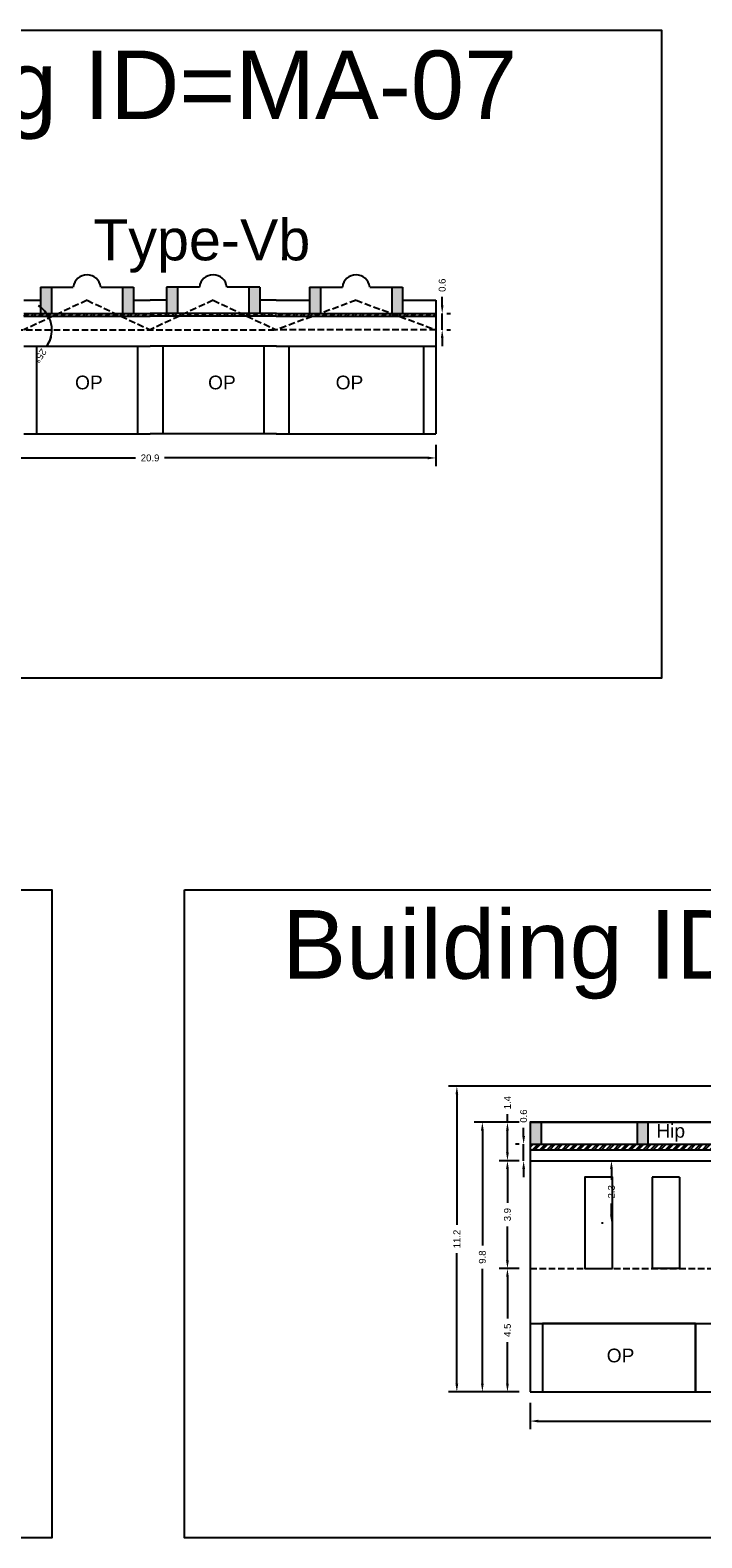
# Model space of a CAD drawing. Header units: metres. Extents: x 3416649 to 3417100, y -6712966 to -6712690.
# Tile 55 of 72: x 3416901 to 3416925, y -6712745 to -6712690. Entities that reach past the tile are written whole.
import ezdxf

# ---------------------------------------------------------------- set-up
doc = ezdxf.new("R2010")
doc.units = ezdxf.units.M
doc.linetypes.add('ACAD_ISO02W100', pattern=[15, 12, -3])
doc.layers.add('Dotted', color=7, linetype='ACAD_ISO02W100', plot=False)
doc.styles.get("Standard").update_dxf_attribs({"font": 'arial.ttf'})
doc.dimstyles.new('ISO-25', dxfattribs={"dimtxt": 0.25, "dimasz": 0.3, "dimexe": 0.3, "dimexo": 0.4, "dimgap": 0.2, "dimtad": 0, "dimdec": 1, "dimdsep": 46, "dimtxsty": 'Standard', "dimcen": 2.5, "dimadec": 0, "dimazin": 0, "dimtfac": 1, "dimtdec": 1, "dimtmove": 0, "dimatfit": 3, "dimfxl": 1, "dimarcsym": 0})
pattern_1 = [(45, (-4.15773, 0), (-0.134703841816, 0.134703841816), []), (45, (-4.06792, 0), (-0.134703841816, 0.134703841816), [])]

# ---------------------------------------------------------------- blocks, each defined once
blk = doc.blocks.new('*D46')
at = {"color": 0, "lineweight": -2, "transparency": 16777216}
for p, q in [((3416894.474, -6712705.221), (3416894.474, -6712705.998)), ((3416915.334, -6712705.221), (3416915.334, -6712705.998)), ((3416894.774, -6712705.698), (3416904.376, -6712705.698)), ((3416915.034, -6712705.698), (3416905.431, -6712705.698))]:
    blk.add_line(p, q, dxfattribs=at)
at = {"color": 0, "transparency": 16777216}
for points in [[(3416894.774, -6712705.648), (3416894.774, -6712705.748), (3416894.474, -6712705.698)], [(3416915.034, -6712705.648), (3416915.034, -6712705.748), (3416915.334, -6712705.698)]]:
    blk.add_solid(points, dxfattribs=at)
at = {"layer": 'Defpoints', "color": 0, "transparency": 16777216}
for p in [(3416894.474, -6712704.821), (3416915.334, -6712704.821), (3416915.334, -6712705.698)]:
    blk.add_point(p, dxfattribs=at)
at = {"color": 0, "transparency": 16777216, "insert": (3416904.904, -6712705.698), "char_height": 0.25, "attachment_point": 5}
blk.add_mtext('20.9', dxfattribs=at)
blk = doc.blocks.new('*D54')
at = {"color": 0, "lineweight": -2, "transparency": 16777216}
for p, q in [((3416915.562, -6712700.121), (3416915.562, -6712699.821)), ((3416915.562, -6712701.021), (3416915.562, -6712700.421)), ((3416915.734, -6712700.421), (3416915.862, -6712700.421)), ((3416915.562, -6712701.321), (3416915.562, -6712701.621)), ((3416915.734, -6712701.021), (3416915.862, -6712701.021))]:
    blk.add_line(p, q, dxfattribs=at)
at = {"color": 0, "transparency": 16777216}
for points in [[(3416915.512, -6712700.121), (3416915.612, -6712700.121), (3416915.562, -6712700.421)], [(3416915.512, -6712701.321), (3416915.612, -6712701.321), (3416915.562, -6712701.021)]]:
    blk.add_solid(points, dxfattribs=at)
at = {"layer": 'Defpoints', "color": 0, "transparency": 16777216}
for p in [(3416915.334, -6712700.421), (3416915.562, -6712700.421), (3416915.334, -6712701.021)]:
    blk.add_point(p, dxfattribs=at)
at = {"color": 0, "transparency": 16777216, "insert": (3416915.562, -6712699.393), "char_height": 0.25, "attachment_point": 5, "rotation": 90}
blk.add_mtext('0.6', dxfattribs=at)
blk = doc.blocks.new('*D55')
at = {"color": 0, "lineweight": -2, "transparency": 16777216}
for start, end in [(42.0451, 58.9371), (360, 25.1531), (325.8343, 360), (326.216, 343.108)]:
    blk.add_arc((3416900.304, -6712701.021), 1.021, start, end, dxfattribs=at)
at = {"color": 0, "transparency": 16777216}
for points in [[(3416901.104, -6712700.309), (3416901.02, -6712700.365), (3416901.228, -6712700.587)], [(3416901.231, -6712701.31), (3416901.33, -6712701.325), (3416901.325, -6712701.021)]]:
    blk.add_solid(points, dxfattribs=at)
at = {"layer": 'Defpoints', "color": 0, "transparency": 16777216}
for p in [(3416902.604, -6712699.941), (3416901.281, -6712700.726), (3416899.689, -6712701.021), (3416900.304, -6712701.021), (3416909.504, -6712701.021)]:
    blk.add_point(p, dxfattribs=at)
at = {"color": 0, "transparency": 16777216, "insert": (3416900.897, -6712701.965), "char_height": 0.25, "attachment_point": 5, "rotation": 235.8343}
blk.add_mtext('25°', dxfattribs=at)
blk = doc.blocks.new('*D134')
at = {"color": 0, "lineweight": -2, "transparency": 16777216}
for p, q in [((3416918.369, -6712735.288), (3416917.642, -6712735.288)), ((3416917.942, -6712735.588), (3416917.942, -6712737.104)), ((3416917.942, -6712739.488), (3416917.942, -6712737.971)), ((3416918.369, -6712739.788), (3416917.642, -6712739.788))]:
    blk.add_line(p, q, dxfattribs=at)
at = {"color": 0, "transparency": 16777216}
for points in [[(3416917.892, -6712735.588), (3416917.992, -6712735.588), (3416917.942, -6712735.288)], [(3416917.892, -6712739.488), (3416917.992, -6712739.488), (3416917.942, -6712739.788)]]:
    blk.add_solid(points, dxfattribs=at)
at = {"layer": 'Defpoints', "color": 0, "transparency": 16777216}
for p in [(3416917.942, -6712735.288), (3416918.769, -6712735.288), (3416918.769, -6712739.788)]:
    blk.add_point(p, dxfattribs=at)
at = {"color": 0, "transparency": 16777216, "insert": (3416917.942, -6712737.538), "char_height": 0.25, "attachment_point": 5, "rotation": 90}
blk.add_mtext('4.5', dxfattribs=at)
blk = doc.blocks.new('*D135')
at = {"color": 0, "lineweight": -2, "transparency": 16777216}
for p, q in [((3416918.369, -6712731.348), (3416917.642, -6712731.348)), ((3416917.942, -6712731.648), (3416917.942, -6712732.89)), ((3416917.942, -6712734.988), (3416917.942, -6712733.745)), ((3416918.369, -6712735.288), (3416917.642, -6712735.288))]:
    blk.add_line(p, q, dxfattribs=at)
at = {"color": 0, "transparency": 16777216}
for points in [[(3416917.892, -6712731.648), (3416917.992, -6712731.648), (3416917.942, -6712731.348)], [(3416917.892, -6712734.988), (3416917.992, -6712734.988), (3416917.942, -6712735.288)]]:
    blk.add_solid(points, dxfattribs=at)
at = {"layer": 'Defpoints', "color": 0, "transparency": 16777216}
for p in [(3416917.942, -6712731.348), (3416918.769, -6712731.348), (3416918.769, -6712735.288)]:
    blk.add_point(p, dxfattribs=at)
at = {"color": 0, "transparency": 16777216, "insert": (3416917.942, -6712733.318), "char_height": 0.25, "attachment_point": 5, "rotation": 90}
blk.add_mtext('3.9', dxfattribs=at)
blk = doc.blocks.new('*D136')
at = {"color": 0, "lineweight": -2, "transparency": 16777216}
for p, q in [((3416918.369, -6712729.948), (3416917.642, -6712729.948)), ((3416917.942, -6712729.948), (3416917.942, -6712729.648)), ((3416917.942, -6712731.048), (3416917.942, -6712730.248)), ((3416918.369, -6712731.348), (3416917.642, -6712731.348))]:
    blk.add_line(p, q, dxfattribs=at)
at = {"color": 0, "transparency": 16777216}
for points in [[(3416917.892, -6712730.248), (3416917.992, -6712730.248), (3416917.942, -6712729.948)], [(3416917.892, -6712731.048), (3416917.992, -6712731.048), (3416917.942, -6712731.348)]]:
    blk.add_solid(points, dxfattribs=at)
at = {"layer": 'Defpoints', "color": 0, "transparency": 16777216}
for p in [(3416917.942, -6712729.948), (3416918.769, -6712729.948), (3416918.769, -6712731.348)]:
    blk.add_point(p, dxfattribs=at)
at = {"color": 0, "transparency": 16777216, "insert": (3416917.942, -6712729.232), "char_height": 0.25, "attachment_point": 5, "rotation": 90}
blk.add_mtext('1.4', dxfattribs=at)
blk = doc.blocks.new('*D137')
at = {"color": 0, "lineweight": -2, "transparency": 16777216}
for p, q in [((3416921.369, -6712731.348), (3416921.436, -6712731.348)), ((3416921.736, -6712731.648), (3416921.736, -6712732.053)), ((3416921.736, -6712733.318), (3416921.736, -6712732.912)), ((3416921.369, -6712733.618), (3416921.436, -6712733.618))]:
    blk.add_line(p, q, dxfattribs=at)
at = {"color": 0, "transparency": 16777216}
for points in [[(3416921.686, -6712731.648), (3416921.786, -6712731.648), (3416921.736, -6712731.348)], [(3416921.686, -6712733.318), (3416921.786, -6712733.318), (3416921.736, -6712733.618)]]:
    blk.add_solid(points, dxfattribs=at)
at = {"layer": 'Defpoints', "color": 0, "transparency": 16777216}
for p in [(3416921.736, -6712731.348), (3416921.769, -6712731.348), (3416921.769, -6712733.618)]:
    blk.add_point(p, dxfattribs=at)
at = {"color": 0, "transparency": 16777216, "insert": (3416921.736, -6712732.483), "char_height": 0.25, "attachment_point": 5, "rotation": 90}
blk.add_mtext('2.3', dxfattribs=at)
blk = doc.blocks.new('*D138')
at = {"color": 0, "lineweight": -2, "transparency": 16777216}
for p, q in [((3416918.533, -6712730.448), (3416918.533, -6712730.148)), ((3416918.369, -6712730.748), (3416918.233, -6712730.748)), ((3416918.533, -6712731.348), (3416918.533, -6712730.748)), ((3416918.369, -6712731.348), (3416918.233, -6712731.348)), ((3416918.533, -6712731.648), (3416918.533, -6712731.948))]:
    blk.add_line(p, q, dxfattribs=at)
at = {"color": 0, "transparency": 16777216}
for points in [[(3416918.483, -6712730.448), (3416918.583, -6712730.448), (3416918.533, -6712730.748)], [(3416918.483, -6712731.648), (3416918.583, -6712731.648), (3416918.533, -6712731.348)]]:
    blk.add_solid(points, dxfattribs=at)
at = {"layer": 'Defpoints', "color": 0, "transparency": 16777216}
for p in [(3416918.533, -6712730.748), (3416918.769, -6712730.748), (3416918.769, -6712731.348)]:
    blk.add_point(p, dxfattribs=at)
at = {"color": 0, "transparency": 16777216, "insert": (3416918.533, -6712729.72), "char_height": 0.25, "attachment_point": 5, "rotation": 90}
blk.add_mtext('0.6', dxfattribs=at)
blk = doc.blocks.new('*D140')
at = {"color": 0, "lineweight": -2, "transparency": 16777216}
for p, q in [((3416918.769, -6712740.188), (3416918.769, -6712741.154)), ((3416939.769, -6712740.188), (3416939.769, -6712741.154)), ((3416919.069, -6712740.854), (3416928.912, -6712740.854)), ((3416939.469, -6712740.854), (3416929.626, -6712740.854))]:
    blk.add_line(p, q, dxfattribs=at)
at = {"color": 0, "transparency": 16777216}
for points in [[(3416919.069, -6712740.804), (3416919.069, -6712740.904), (3416918.769, -6712740.854)], [(3416939.469, -6712740.804), (3416939.469, -6712740.904), (3416939.769, -6712740.854)]]:
    blk.add_solid(points, dxfattribs=at)
at = {"layer": 'Defpoints', "color": 0, "transparency": 16777216}
for p in [(3416918.769, -6712739.788), (3416939.769, -6712739.788), (3416939.769, -6712740.854)]:
    blk.add_point(p, dxfattribs=at)
at = {"color": 0, "transparency": 16777216, "insert": (3416929.269, -6712740.854), "char_height": 0.25, "attachment_point": 5}
blk.add_mtext('21', dxfattribs=at)
blk = doc.blocks.new('*D141')
at = {"color": 0, "lineweight": -2, "transparency": 16777216}
for p, q in [((3416918.369, -6712729.948), (3416916.727, -6712729.948)), ((3416917.027, -6712730.248), (3416917.027, -6712734.44)), ((3416917.027, -6712739.488), (3416917.027, -6712735.295)), ((3416918.369, -6712739.788), (3416916.727, -6712739.788))]:
    blk.add_line(p, q, dxfattribs=at)
at = {"color": 0, "transparency": 16777216}
for points in [[(3416916.977, -6712730.248), (3416917.077, -6712730.248), (3416917.027, -6712729.948)], [(3416916.977, -6712739.488), (3416917.077, -6712739.488), (3416917.027, -6712739.788)]]:
    blk.add_solid(points, dxfattribs=at)
at = {"layer": 'Defpoints', "color": 0, "transparency": 16777216}
for p in [(3416917.027, -6712729.948), (3416918.769, -6712729.948), (3416918.769, -6712739.788)]:
    blk.add_point(p, dxfattribs=at)
at = {"color": 0, "transparency": 16777216, "insert": (3416917.027, -6712734.868), "char_height": 0.25, "attachment_point": 5, "rotation": 90}
blk.add_mtext('9.8', dxfattribs=at)
blk = doc.blocks.new('*D142')
at = {"color": 0, "lineweight": -2, "transparency": 16777216}
for p, q in [((3416928.869, -6712728.628), (3416915.796, -6712728.628)), ((3416916.096, -6712728.928), (3416916.096, -6712733.696)), ((3416916.096, -6712739.488), (3416916.096, -6712734.719)), ((3416918.369, -6712739.788), (3416915.796, -6712739.788))]:
    blk.add_line(p, q, dxfattribs=at)
at = {"color": 0, "transparency": 16777216}
for points in [[(3416916.046, -6712728.928), (3416916.146, -6712728.928), (3416916.096, -6712728.628)], [(3416916.046, -6712739.488), (3416916.146, -6712739.488), (3416916.096, -6712739.788)]]:
    blk.add_solid(points, dxfattribs=at)
at = {"layer": 'Defpoints', "color": 0, "transparency": 16777216}
for p in [(3416916.096, -6712728.628), (3416929.269, -6712728.628), (3416918.769, -6712739.788)]:
    blk.add_point(p, dxfattribs=at)
at = {"color": 0, "transparency": 16777216, "insert": (3416916.096, -6712734.208), "char_height": 0.25, "attachment_point": 5, "rotation": 90}
blk.add_mtext('11.2', dxfattribs=at)

msp = doc.modelspace()

# ---------------------------------------------------------------- hatches: boundary and pattern name
h = msp.add_hatch(color=256)
h.dxf.hatch_style = 1
h.paths.add_polyline_path([(3416901.304, -6712699.461), (3416900.904, -6712699.461), (3416900.904, -6712700.421), (3416901.304, -6712700.421)])
h.paths.add_polyline_path([(3416904.304, -6712699.461), (3416903.904, -6712699.461), (3416903.904, -6712700.421), (3416904.304, -6712700.421)])
h = msp.add_hatch(color=256)
h.dxf.hatch_style = 1
h.paths.add_polyline_path([(3416908.504, -6712700.421), (3416908.904, -6712700.421), (3416908.904, -6712699.461), (3416908.504, -6712699.461)])
h.paths.add_polyline_path([(3416905.504, -6712700.421), (3416905.904, -6712700.421), (3416905.904, -6712699.461), (3416905.504, -6712699.461)])
h = msp.add_hatch(color=256)
h.dxf.hatch_style = 1
h.paths.add_polyline_path([(3416911.119, -6712699.461), (3416910.719, -6712699.461), (3416910.719, -6712700.421), (3416911.119, -6712700.421)])
h.paths.add_polyline_path([(3416914.119, -6712699.461), (3416913.719, -6712699.461), (3416913.719, -6712700.421), (3416914.119, -6712700.421)])
h = msp.add_hatch()
h.set_pattern_fill('ANSI32', color=256, scale=0.02)
h.set_pattern_definition(pattern_1)
h.paths.add_polyline_path([(3416904.904, -6712700.521), (3416904.904, -6712700.421), (3416900.296, -6712700.421), (3416900.296, -6712700.521)])
h = msp.add_hatch()
h.set_pattern_fill('ANSI32', color=256, scale=0.02)
h.set_pattern_definition(pattern_1)
h.paths.add_polyline_path([(3416904.904, -6712700.521), (3416904.904, -6712700.421), (3416909.511, -6712700.421), (3416909.511, -6712700.521)])
h = msp.add_hatch()
h.set_pattern_fill('ANSI32', color=256, scale=0.02)
h.set_pattern_definition([(45, (5.65727, 0), (-0.134703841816, 0.134703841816), []), (45, (5.74708, 0), (-0.134703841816, 0.134703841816), [])])
h.paths.add_polyline_path([(3416915.334, -6712700.421), (3416909.504, -6712700.421), (3416909.504, -6712700.521), (3416915.334, -6712700.521)])
h = msp.add_hatch(color=256)
h.dxf.hatch_style = 1
h.paths.add_polyline_path([(3416939.769, -6712729.948), (3416939.369, -6712729.948), (3416939.369, -6712730.748), (3416939.769, -6712730.748)])
h.paths.add_polyline_path([(3416935.869, -6712729.948), (3416935.469, -6712729.948), (3416935.469, -6712730.748), (3416935.869, -6712730.748)])
h.paths.add_polyline_path([(3416931.469, -6712729.948), (3416931.069, -6712729.948), (3416931.069, -6712730.748), (3416931.469, -6712730.748)])
h.paths.add_polyline_path([(3416927.469, -6712729.948), (3416927.069, -6712729.948), (3416927.069, -6712730.748), (3416927.469, -6712730.748)])
h.paths.add_polyline_path([(3416923.069, -6712729.948), (3416922.669, -6712729.948), (3416922.669, -6712730.748), (3416923.069, -6712730.748)])
h.paths.add_polyline_path([(3416919.169, -6712729.948), (3416918.769, -6712729.948), (3416918.769, -6712730.748), (3416919.169, -6712730.748)])
h = msp.add_hatch()
h.set_pattern_fill('ANSI32', color=256, scale=0.02)
h.set_pattern_definition([(45, (-36.53202, 0), (-0.134703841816, 0.134703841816), []), (45, (-36.44222, 0), (-0.134703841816, 0.134703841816), [])])
h.paths.add_polyline_path([(3416939.769, -6712730.748), (3416918.769, -6712730.748), (3416918.769, -6712730.948), (3416939.769, -6712730.948)])

# ---------------------------------------------------------------- linework, layer by layer
for p, q in [((3416909.504, -6712700.521), (3416909.504, -6712700.516)), ((3416915.334, -6712700.521), (3416915.334, -6712700.516))]:
    msp.add_line(p, q)
for points in [[(3416885.524, -6712690.082), (3416923.563, -6712690.082), (3416923.563, -6712713.738), (3416885.524, -6712713.738)], [(3416861.463, -6712721.459), (3416901.319, -6712721.459), (3416901.319, -6712745.115), (3416861.463, -6712745.115)], [(3416906.164, -6712721.459), (3416946.286, -6712721.459), (3416946.286, -6712745.115), (3416906.164, -6712745.115)], [(3416939.769, -6712731.348), (3416939.769, -6712729.948), (3416931.469, -6712729.948), (3416931.245, -6712729.6), (3416930.818, -6712729.167), (3416930.015, -6712729.167), (3416930.422, -6712728.766), (3416929.669, -6712728.628), (3416929.269, -6712728.628), (3416928.869, -6712728.628), (3416927.873, -6712729.055), (3416927.433, -6712729.435), (3416927.433, -6712729.435), (3416927.069, -6712729.948), (3416918.769, -6712729.948), (3416918.769, -6712731.348)], [(3416921.769, -6712735.288), (3416921.769, -6712731.948), (3416920.769, -6712731.948), (3416920.769, -6712735.288)], [(3416924.809, -6712737.288), (3416919.219, -6712737.288), (3416919.219, -6712739.788), (3416924.809, -6712739.788)]]:
    msp.add_lwpolyline(points, close=True)
for points in [[(3416900.904, -6712699.461), (3416902.104, -6712699.461)], [(3416900.904, -6712699.461), (3416900.904, -6712700.421)], [(3416901.304, -6712699.461), (3416901.304, -6712700.421)], [(3416903.104, -6712699.461), (3416904.304, -6712699.461)], [(3416903.904, -6712699.461), (3416903.904, -6712700.421)], [(3416904.304, -6712699.461), (3416904.304, -6712700.421)], [(3416906.704, -6712699.461), (3416905.504, -6712699.461)], [(3416905.504, -6712699.461), (3416905.504, -6712700.421)], [(3416905.904, -6712699.461), (3416905.904, -6712700.421)], [(3416908.904, -6712699.461), (3416907.704, -6712699.461)], [(3416908.504, -6712699.461), (3416908.504, -6712700.421)], [(3416908.904, -6712699.461), (3416908.904, -6712700.421)], [(3416910.719, -6712699.461), (3416911.919, -6712699.461)], [(3416910.719, -6712699.461), (3416910.719, -6712700.421)], [(3416911.119, -6712699.461), (3416911.119, -6712700.421)], [(3416912.919, -6712699.461), (3416914.119, -6712699.461)], [(3416913.719, -6712699.461), (3416913.719, -6712700.421)], [(3416914.119, -6712699.461), (3416914.119, -6712700.421)], [(3416900.304, -6712699.941), (3416900.904, -6712699.941)], [(3416904.304, -6712699.941), (3416904.904, -6712699.941)], [(3416905.504, -6712699.941), (3416904.904, -6712699.941)], [(3416909.504, -6712699.941), (3416908.904, -6712699.941)], [(3416909.504, -6712699.941), (3416910.719, -6712699.941)], [(3416914.119, -6712699.941), (3416915.334, -6712699.941)], [(3416915.334, -6712699.941), (3416915.334, -6712704.821)], [(3416915.334, -6712699.941), (3416915.334, -6712704.821)], [(3416900.296, -6712700.421), (3416904.904, -6712700.421)], [(3416900.296, -6712700.521), (3416904.904, -6712700.521)], [(3416909.511, -6712700.421), (3416904.904, -6712700.421)], [(3416909.511, -6712700.521), (3416904.904, -6712700.521)], [(3416909.504, -6712700.421), (3416915.334, -6712700.421)], [(3416909.504, -6712700.521), (3416915.334, -6712700.521)], [(3416900.296, -6712701.621), (3416904.904, -6712701.621)], [(3416900.756, -6712701.621), (3416900.756, -6712704.821)], [(3416904.444, -6712701.621), (3416904.444, -6712704.821)], [(3416909.511, -6712701.621), (3416904.904, -6712701.621)], [(3416905.364, -6712701.621), (3416905.364, -6712704.821)], [(3416909.051, -6712701.621), (3416909.051, -6712704.821)], [(3416909.504, -6712701.621), (3416915.334, -6712701.621)], [(3416909.964, -6712701.621), (3416909.964, -6712704.821)], [(3416914.874, -6712701.621), (3416914.874, -6712704.821)], [(3416900.296, -6712704.821), (3416904.904, -6712704.821)], [(3416909.511, -6712704.821), (3416904.904, -6712704.821)], [(3416909.504, -6712704.821), (3416915.334, -6712704.821)], [(3416918.769, -6712729.948), (3416927.069, -6712729.948)], [(3416918.769, -6712729.948), (3416918.769, -6712739.788)], [(3416919.169, -6712729.948), (3416919.169, -6712730.748)], [(3416922.669, -6712729.948), (3416922.669, -6712730.748)], [(3416923.069, -6712729.948), (3416923.069, -6712730.748)], [(3416918.769, -6712730.748), (3416939.769, -6712730.748)], [(3416918.769, -6712730.948), (3416939.769, -6712730.948)], [(3416923.219, -6712731.948), (3416923.219, -6712735.288)], [(3416924.219, -6712731.948), (3416923.219, -6712731.948)], [(3416924.219, -6712731.948), (3416924.219, -6712735.288)], [(3416924.219, -6712735.288), (3416923.219, -6712735.288)], [(3416918.769, -6712737.288), (3416939.769, -6712737.288)], [(3416919.219, -6712737.288), (3416919.219, -6712739.788)], [(3416924.809, -6712737.288), (3416924.809, -6712739.788)], [(3416918.769, -6712739.788), (3416939.769, -6712739.788)]]:
    msp.add_lwpolyline(points)
for centre in [(3416902.604, -6712699.514), (3416907.204, -6712699.514), (3416912.419, -6712699.514)]:
    msp.add_arc(centre, 0.503, 6.0256, 173.9744)
at = {"layer": 'Dotted', "ltscale": 0.02}
for points in [[(3416902.604, -6712699.941), (3416900.304, -6712701.021)], [(3416902.604, -6712699.941), (3416904.904, -6712701.021)], [(3416907.204, -6712699.941), (3416904.904, -6712701.021)], [(3416907.204, -6712699.941), (3416909.504, -6712701.021)], [(3416912.419, -6712699.941), (3416909.504, -6712701.021)], [(3416912.419, -6712699.941), (3416915.334, -6712701.021)], [(3416899.689, -6712701.021), (3416909.504, -6712701.021)], [(3416915.334, -6712701.021), (3416909.504, -6712701.021)], [(3416918.769, -6712731.348), (3416939.769, -6712731.348)], [(3416918.769, -6712735.288), (3416939.769, -6712735.288)]]:
    msp.add_lwpolyline(points, dxfattribs=at)

# ---------------------------------------------------------------- texts
at = {"attachment_point": 1}
for s, width, heights, insert, char_height in [('Building ID=MA-07', 67.86454, [0.517], (3416889.087, -6712690.827), 2.5), ('Type-Vb ', 9.99112, [0.517], (3416902.83, -6712696.984), 1.5), ('OP', 1.17554, [0], (3416902.167, -6712702.693), 0.5), ('OP', 1.17554, [0], (3416907.021, -6712702.693), 0.5), ('OP', 1.17554, [0], (3416911.675, -6712702.693), 0.5), ('Building ID=MA-17', 67.86454, [0.517], (3416909.727, -6712722.204), 2.5), ('Hip', 1.17554, [0], (3416923.375, -6712730.009), 0.5), ('OP', 1.17554, [0], (3416921.564, -6712738.209), 0.5)]:
    msp.add_mtext_dynamic_manual_height_columns(s, width=width, gutter_width=12.5, heights=heights, dxfattribs=dict(at, insert=insert, char_height=char_height))

# ---------------------------------------------------------------- dimensions: what is measured, and where the dimension line sits
for base, p1, p2, picture, middle in [((3416915.562, -6712700.421), (3416915.334, -6712701.021), (3416915.334, -6712700.421), '*D54', (3416915.562, -6712699.393)), ((3416916.096, -6712728.628), (3416918.769, -6712739.788), (3416929.269, -6712728.628), '*D142', (3416916.096, -6712734.208)), ((3416917.942, -6712729.948), (3416918.769, -6712731.348), (3416918.769, -6712729.948), '*D136', (3416917.942, -6712729.232)), ((3416918.533, -6712730.748), (3416918.769, -6712731.348), (3416918.769, -6712730.748), '*D138', (3416918.533, -6712729.72)), ((3416917.027, -6712729.948), (3416918.769, -6712739.788), (3416918.769, -6712729.948), '*D141', (3416917.027, -6712734.868)), ((3416917.942, -6712731.348), (3416918.769, -6712735.288), (3416918.769, -6712731.348), '*D135', (3416917.942, -6712733.318)), ((3416917.942, -6712735.288), (3416918.769, -6712739.788), (3416918.769, -6712735.288), '*D134', (3416917.942, -6712737.538))]:
    dim = msp.add_linear_dim(base=base, p1=p1, p2=p2, angle=90, dimstyle='ISO-25')
    dim.commit()
    dim.dimension.update_dxf_attribs({"geometry": picture, "text_midpoint": middle})
dim = msp.add_angular_dim_2l(base=(3416901.281, -6712700.726), line1=((3416899.689, -6712701.021), (3416909.504, -6712701.021)), line2=((3416902.604, -6712699.941), (3416900.304, -6712701.021)), dimstyle='ISO-25')
dim.commit()
dim.dimension.update_dxf_attribs({"geometry": '*D55', "text_midpoint": (3416900.897, -6712701.965)})
for base, p1, p2, picture, middle in [((3416915.334, -6712705.698), (3416894.474, -6712704.821), (3416915.334, -6712704.821), '*D46', (3416904.904, -6712705.698)), ((3416939.769, -6712740.854), (3416918.769, -6712739.788), (3416939.769, -6712739.788), '*D140', (3416929.269, -6712740.854))]:
    dim = msp.add_linear_dim(base=base, p1=p1, p2=p2, dimstyle='ISO-25')
    dim.commit()
    dim.dimension.update_dxf_attribs({"geometry": picture, "text_midpoint": middle})
dim = msp.add_linear_dim(base=(3416921.736, -6712731.348), p1=(3416921.769, -6712733.618), p2=(3416921.769, -6712731.348), angle=90, dimstyle='ISO-25')
dim.commit()
dim.dimension.update_dxf_attribs({"geometry": '*D137', "text_midpoint": (3416921.736, -6712732.483), "dimtype": 160})

doc.saveas('drawing.dxf')
